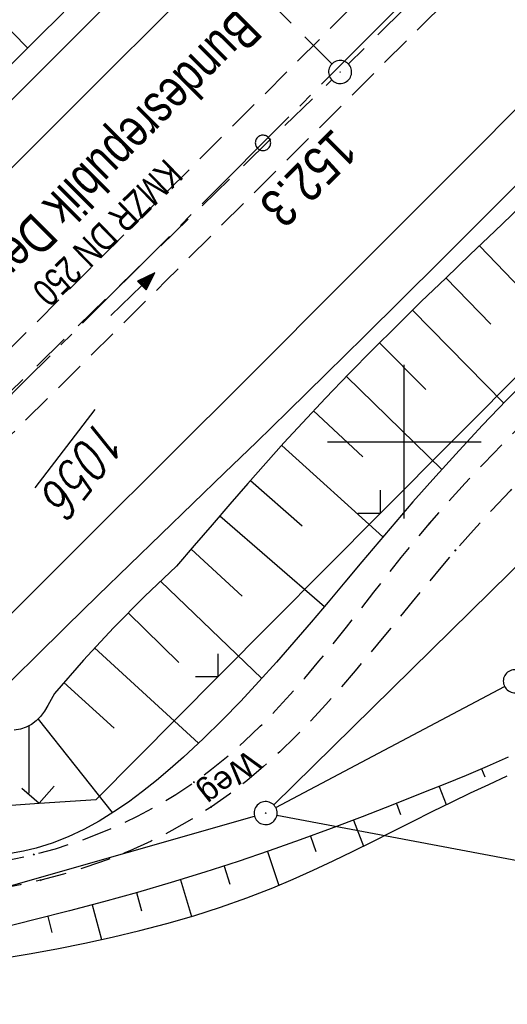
# Model space of a CAD drawing. Extents: x 510908 to 511586, y 472554 to 473315.
# Tile 20 of 34: x 511275 to 511307, y 472963 to 473027. Entities that reach past the tile are written whole.
import ezdxf

# ---------------------------------------------------------------- set-up
doc = ezdxf.new("R2010")
doc.units = 0
doc.header["$LTSCALE"] = 10
doc.header["$MEASUREMENT"] = 0
for name, pattern in [('ACHSE', [5.5, 4, -0.5, 0.5, -0.5]), ('LT00', [0]), ('LT11', [0.3, 0.2, -0.1]), ('STRICHLINIE2', [0.375, 0.25, -0.125])]:
    doc.linetypes.add(name, pattern=pattern)
doc.layers.get('0').update_dxf_attribs({"linetype": 'LT00'})
for name, color, linetype in [('-AX-020', 250, 'ACHSE'), ('-Halt-Pfeil', 4, 'LT00'), ('-Haltung', 182, 'STRICHLINIE2'), ('-Haltungsbeschriftung', 182, 'LT00'), ('-ST-20-1', 250, 'LT00'), ('BRD', 255, 'Continuous'), ('DFK_AB_FLNR', 7, 'Continuous'), ('DFK_AB_L', 21, 'LT00'), ('DFK_AB_P', 7, 'LT00'), ('DFK_GZPKT', 250, 'LT00'), ('DFK_KATASTER', 250, 'LT00'), ('FELDWEG_TEXT', 1, 'Continuous'), ('MITTELSTREIFEN-Ü_LINIE', 250, 'LT11'), ('V93_AFBR_BAB', 250, 'LT00'), ('V93_BOESCH', 250, 'LT00'), ('V93_BOSCHUNG', 250, 'LT00'), ('V93_FELDWEG', 250, 'LT11'), ('V93_KA_PRUF', 182, 'LT00'), ('V93_LD_MARK', 250, 'LT00'), ('V93_RASTER', 250, 'LT00'), ('V93_ZAUN', 40, 'LT00')]:
    doc.layers.add(name, color=color, linetype=linetype)
doc.styles.add('Beschrift', font='ARIAL.TTF')
doc.styles.add('Haltungsbeschriftung', font='ARIAL.TTF', dxfattribs={"width": 0.75})
doc.styles.get("Standard").update_dxf_attribs({"font": 'romans.shx'})

# ---------------------------------------------------------------- blocks, each defined once
blk = doc.blocks.new('SYMB7010')
at = {"color": 0, "linetype": 'ByBlock'}
for points in [[(-0.031408, 0.499213), (-0.093728, 0.49134), (-0.15457, 0.475719), (-0.212975, 0.452595), (-0.268021, 0.422333), (-0.31884, 0.385411), (-0.36463, 0.342411), (-0.40467, 0.29401), (-0.438329, 0.240973), (-0.465074, 0.184136), (-0.484486, 0.124395), (-0.496256, 0.062692), (-0.5002, 0)], [(0.5002, 0), (0.496256, 0.062692), (0.484485, 0.124395), (0.465074, 0.184136), (0.438329, 0.240973), (0.40467, 0.29401), (0.36463, 0.342411), (0.31884, 0.385411), (0.268021, 0.422333), (0.212975, 0.452595), (0.15457, 0.475719), (0.093728, 0.49134), (0.031408, 0.499213), (-0.031408, 0.499213)], [(-0.5002, 0), (-0.496256, -0.062692), (-0.484486, -0.124395), (-0.465075, -0.184136), (-0.438329, -0.240973), (-0.404671, -0.29401), (-0.36463, -0.342411), (-0.31884, -0.385411), (-0.268021, -0.422333), (-0.212975, -0.452595), (-0.154571, -0.475719), (-0.093728, -0.49134), (-0.031408, -0.499213), (0.031408, -0.499213)], [(0.031408, -0.499213), (0.093728, -0.491341), (0.15457, -0.475719), (0.212975, -0.452595), (0.268021, -0.422333), (0.31884, -0.385411), (0.36463, -0.342411), (0.404671, -0.294011), (0.438329, -0.240974), (0.465075, -0.184136), (0.484486, -0.124395), (0.496256, -0.062692), (0.500201, 0)]]:
    blk.add_lwpolyline(points, dxfattribs=at)
blk = doc.blocks.new('SYMB0003')
at = {"color": 0, "linetype": 'ByBlock'}
for p, q in [((-0.015712, 0), (0.010166, 0.012015)), ((0, -0.021257), (-0.015712, 0)), ((0.010166, 0.012015), (0, -0.021257))]:
    blk.add_line(p, q, dxfattribs=at)
for points in [[(-0.031395, 0.499013), (-0.093691, 0.491144), (-0.154509, 0.475528), (-0.21289, 0.452414), (-0.267913, 0.422164), (-0.318712, 0.385257), (-0.364484, 0.342274), (-0.404509, 0.293893), (-0.438154, 0.240877), (-0.464888, 0.184062), (-0.484292, 0.124345), (-0.496058, 0.062667), (-0.5, 0)], [(0.5, 0), (0.496057, 0.062667), (0.484292, 0.124345), (0.464888, 0.184062), (0.438153, 0.240877), (0.404509, 0.293893), (0.364484, 0.342274), (0.318712, 0.385257), (0.267913, 0.422164), (0.21289, 0.452414), (0.154509, 0.475528), (0.093691, 0.491144), (0.031395, 0.499013), (-0.031395, 0.499013)], [(-0.5, 0), (-0.496058, -0.062667), (-0.484292, -0.124345), (-0.464888, -0.184062), (-0.438154, -0.240877), (-0.404509, -0.293893), (-0.364485, -0.342274), (-0.318712, -0.385257), (-0.267914, -0.422164), (-0.21289, -0.452414), (-0.154509, -0.475529), (-0.093691, -0.491144), (-0.031395, -0.499014), (0.031395, -0.499014)], [(0.031395, -0.499014), (0.093691, -0.491144), (0.154509, -0.475529), (0.21289, -0.452414), (0.267914, -0.422164), (0.318712, -0.385257), (0.364485, -0.342274), (0.404509, -0.293893), (0.438154, -0.240877), (0.464889, -0.184062), (0.484292, -0.124345), (0.496058, -0.062667), (0.5, 0)]]:
    blk.add_lwpolyline(points, dxfattribs=at)
blk = doc.blocks.new('SYMB0002')
at = {"color": 0, "linetype": 'ByBlock'}
for points in [[(-0.031395, 0.499013), (-0.093691, 0.491144), (-0.154509, 0.475528), (-0.21289, 0.452414), (-0.267913, 0.422164), (-0.318712, 0.385257), (-0.364484, 0.342274), (-0.404509, 0.293893), (-0.438154, 0.240877), (-0.464888, 0.184062), (-0.484292, 0.124345), (-0.496058, 0.062667), (-0.5, 0)], [(-0.5, 0), (-0.496058, -0.062667), (-0.484292, -0.124345), (-0.464888, -0.184062), (-0.438154, -0.240877), (-0.404509, -0.293893), (-0.364485, -0.342274), (-0.318712, -0.385257), (-0.267914, -0.422164), (-0.21289, -0.452414), (-0.154509, -0.475529), (-0.093691, -0.491144), (-0.031395, -0.499014), (0.031395, -0.499014)], [(0.5, 0), (0.496057, 0.062667), (0.484292, 0.124345), (0.464888, 0.184062), (0.438153, 0.240877), (0.404509, 0.293893), (0.364484, 0.342274), (0.318712, 0.385257), (0.267913, 0.422164), (0.21289, 0.452414), (0.154509, 0.475528), (0.093691, 0.491144), (0.031395, 0.499013), (-0.031395, 0.499013)], [(0.031395, -0.499014), (0.093691, -0.491144), (0.154509, -0.475529), (0.21289, -0.452414), (0.267914, -0.422164), (0.318712, -0.385257), (0.364485, -0.342274), (0.404509, -0.293893), (0.438154, -0.240877), (0.464889, -0.184062), (0.484292, -0.124345), (0.496058, -0.062667), (0.5, 0)]]:
    blk.add_lwpolyline(points, dxfattribs=at)
blk = doc.blocks.new('SYMB0011')
at = {"color": 0, "linetype": 'ByBlock'}
for p, q in [((0.5, 0), (-0.5, 0)), ((0, 0.5), (0, -0.5))]:
    blk.add_line(p, q, dxfattribs=at)
blk = doc.blocks.new('SYMB0024')
at = {"color": 0, "linetype": 'ByBlock'}
for p, q in [((-0.5, 0.5), (0, 0)), ((0, 0), (0.5, 0.5))]:
    blk.add_line(p, q, dxfattribs=at)
blk = doc.blocks.new('SYMB0070')
at = {"color": 0, "linetype": 'ByBlock'}
for p, q in [((-0.5, 0), (0.2, 0)), ((0.5, 0), (0.2, 0.1)), ((0.2, 0.1), (0.2, 0)), ((0.468, 0), (0.21, 0.086)), ((0.21, 0.086), (0.21, -0.086)), ((0.21, -0.086), (0.468, 0)), ((0.22, -0.072), (0.437, 0)), ((0.23, -0.058), (0.405, 0)), ((0.24, -0.045), (0.374, 0)), ((0.342, 0), (0.25, 0.031)), ((0.25, 0.031), (0.25, -0.031)), ((0.25, -0.031), (0.342, 0)), ((0.26, -0.017), (0.31, 0)), ((0.27, -0.003), (0.279, 0))]:
    blk.add_line(p, q, dxfattribs=at)
for points in [[(0.2, 0), (0.2, -0.1), (0.5, 0)], [(0.437, 0), (0.22, 0.072), (0.22, -0.072)], [(0.405, 0), (0.23, 0.058), (0.23, -0.058)], [(0.374, 0), (0.24, 0.045), (0.24, -0.045)], [(0.31, 0), (0.26, 0.017), (0.26, -0.017)], [(0.279, 0), (0.27, 0.003), (0.27, -0.003)]]:
    blk.add_lwpolyline(points, dxfattribs=at)

msp = doc.modelspace()

# ---------------------------------------------------------------- linework, layer by layer
at = {"layer": '-AX-020', "ltscale": 0.2, "flags": 128}
msp.add_lwpolyline([(511480.547, 473221.704), (511477.572, 473218.186), (511475.548, 473215.811), (511467.291, 473206.202), (511458.976, 473196.642), (511450.605, 473187.132), (511442.182, 473177.667), (511433.709, 473168.249), (511425.188, 473158.872), (511416.622, 473149.537), (511408.014, 473140.241), (511399.365, 473130.982), (511390.679, 473121.758), (511381.958, 473112.568), (511373.205, 473103.409), (511364.421, 473094.278), (511355.61, 473085.175), (511346.772, 473076.096), (511337.912, 473067.039), (511329.031, 473058.003), (511320.132, 473048.986), (511311.216, 473039.984), (511302.286, 473030.997), (511293.345, 473022.02), (511284.394, 473013.053), (511275.436, 473004.094), (511266.473, 472995.139), (511255.909, 472984.591), (511236.789, 472965.502), (511230.177, 472958.9), (511223.567, 472952.294), (511216.964, 472945.683), (511210.368, 472939.063), (511203.785, 472932.433), (511197.215, 472925.788), (511190.663, 472919.125), (511184.131, 472912.443), (511177.622, 472905.739), (511171.139, 472899.01), (511164.685, 472892.252), (511158.263, 472885.464), (511151.877, 472878.643), (511145.529, 472871.786), (511139.222, 472864.891), (511132.96, 472857.955), (511126.746, 472850.976), (511120.583, 472843.952), (511114.476, 472836.881), (511109.32, 472830.82), (511103.322, 472823.655), (511097.386, 472816.438), (511091.511, 472809.171), (511085.699, 472801.854), (511079.95, 472794.488), (511074.265, 472787.072), (511068.642, 472779.609), (511063.084, 472772.097), (511057.591, 472764.538), (511052.162, 472756.933), (511046.799, 472749.281), (511041.501, 472741.584), (511036.27, 472733.841), (511031.105, 472726.054), (511026.007, 472718.223), (511020.976, 472710.349), (511016.012, 472702.431), (511011.117, 472694.472), (511006.29, 472686.471), (511001.532, 472678.429), (510996.842, 472670.347), (510992.818, 472663.272)], dxfattribs=at)
at = {"layer": '-Haltung'}
for p, q in [((511324.114, 473051.932), (511296.357, 473024.617)), ((511295.291, 473024.62), (511280.433, 473039.415)), ((511267.996, 472997.095), (511295.284, 473023.569))]:
    msp.add_line(p, q, dxfattribs=at)
at = {"layer": 'DFK_AB_L'}
for p, q in [((511375.156, 473058.723), (511291.504, 472976.326)), ((511269.511, 472969.666), (511290.249, 472975.594))]:
    msp.add_line(p, q, dxfattribs=at)
at = {"layer": 'DFK_KATASTER'}
for p, q in [((511291.633, 472976.151), (511306.527, 472984.039)), ((511291.707, 472975.661), (511338.65, 472966.81))]:
    msp.add_line(p, q, dxfattribs=at)
at = {"layer": 'MITTELSTREIFEN-Ü_LINIE', "flags": 128}
for points in [[(511359.822, 473092.378), (511346.747, 473078.92), (511332.503, 473064.433), (511315.065, 473046.86), (511298.292, 473030.033), (511281.561, 473013.296), (511255.324, 472987.003)], [(511260.453, 472986.6), (511261.621, 472987.781), (511262.79, 472988.961), (511263.963, 472990.137), (511265.206, 472991.372), (511266.452, 472992.603), (511267.701, 472993.832), (511271.071, 472997.156), (511274.436, 473000.486), (511277.795, 473003.821), (511281.151, 473007.16), (511284.504, 473010.502), (511287.902, 473013.893), (511291.298, 473017.285), (511294.693, 473020.677), (511298.089, 473024.07), (511301.486, 473027.461), (511304.281, 473030.25), (511307.076, 473033.038), (511309.87, 473035.828), (511312.662, 473038.621), (511315.449, 473041.417), (511318.232, 473044.218), (511320.713, 473046.725), (511323.19, 473049.235), (511325.664, 473051.747), (511328.138, 473054.261), (511330.611, 473056.775), (511333.086, 473059.287), (511335.564, 473061.796), (511337.624, 473063.878), (511339.685, 473065.959), (511341.745, 473068.041), (511343.801, 473070.127), (511345.851, 473072.219), (511347.893, 473074.319), (511349.925, 473076.429), (511351.34, 473077.911), (511352.751, 473079.397), (511354.163, 473080.882), (511355.576, 473082.366), (511356.995, 473083.844), (511358.422, 473085.314), (511359.859, 473086.773), (511361.31, 473088.219), (511362.778, 473089.648)]]:
    msp.add_lwpolyline(points, dxfattribs=at)
at = {"layer": 'V93_AFBR_BAB'}
for points in [[(511229.736, 472977.803), (511232.509, 472980.55), (511235.281, 472983.298), (511239.683, 472987.67), (511244.081, 472992.046), (511248.476, 472996.425), (511251.415, 472999.357), (511254.354, 473002.288), (511257.294, 473005.218), (511260.501, 473008.409), (511263.71, 473011.598), (511266.92, 473014.786), (511270.128, 473017.975), (511273.335, 473021.166), (511276.687, 473024.508), (511280.036, 473027.852), (511283.382, 473031.199), (511286.728, 473034.547), (511290.073, 473037.895), (511293.544, 473041.37), (511297.015, 473044.845), (511300.484, 473048.322), (511303.951, 473051.801), (511307.414, 473055.284)], [(511307.26, 473016.696), (511304.8, 473014.229), (511302.337, 473011.766), (511299.869, 473009.308), (511297.396, 473006.855), (511294.915, 473004.41), (511292.427, 473001.972), (511290.368, 472999.968), (511288.305, 472997.968), (511286.24, 472995.97), (511284.174, 472993.972), (511282.111, 472991.973), (511280.051, 472989.97), (511277.996, 472987.961), (511275.95, 472985.944), (511274.753, 472984.756), (511273.557, 472983.566)]]:
    msp.add_lwpolyline(points, dxfattribs=at)
at = {"layer": 'V93_BOESCH'}
for points in [[(511274.194, 473024.365), (511276.015, 473026.182), (511277.841, 473027.994)], [(511307.49, 473015.252), (511305.888, 473013.725), (511304.287, 473012.197), (511302.691, 473010.664), (511301.103, 473009.124), (511299.525, 473007.574), (511297.959, 473006.013), (511296.409, 473004.437), (511294.877, 473002.844), (511293.365, 473001.232), (511292.168, 472999.923), (511290.984, 472998.603), (511289.81, 472997.272), (511288.645, 472995.933), (511287.486, 472994.589), (511286.331, 472993.24), (511285.179, 472991.889), (511283.092, 472989.912), (511281.069, 472987.869), (511279.113, 472985.762), (511277.226, 472983.593), (511277.019, 472983.191), (511276.804, 472982.8), (511276.575, 472982.431), (511276.324, 472982.094), (511276.043, 472981.802), (511275.726, 472981.565), (511275.384, 472981.396), (511275.01, 472981.276), (511274.611, 472981.191)], [(511308.224, 473004.315), (511306.652, 473002.697), (511305.097, 473001.066), (511303.561, 472999.419), (511302.047, 472997.756), (511300.559, 472996.075), (511299.441, 472994.778), (511298.334, 472993.473), (511297.235, 472992.163), (511296.138, 472990.851), (511295.04, 472989.539), (511293.934, 472988.231), (511292.817, 472986.93), (511291.684, 472985.639), (511290.531, 472984.361), (511289.352, 472983.099), (511288.143, 472981.856), (511286.9, 472980.635), (511285.617, 472979.439), (511284.753, 472978.671), (511283.869, 472977.923), (511282.965, 472977.201), (511282.041, 472976.514), (511281.095, 472975.868), (511280.128, 472975.27), (511279.138, 472974.728), (511278.125, 472974.249), (511277.089, 472973.84), (511276.028, 472973.509), (511275.204, 472973.312), (511274.368, 472973.157)], [(511306.762, 472979.434), (511305.396, 472978.836), (511304.02, 472978.255), (511302.639, 472977.688), (511301.255, 472977.13), (511299.252, 472976.333), (511297.248, 472975.551), (511295.241, 472974.788), (511293.23, 472974.045), (511291.211, 472973.328), (511289.184, 472972.639), (511287.008, 472971.938), (511284.821, 472971.269), (511282.624, 472970.63), (511280.418, 472970.018), (511278.204, 472969.428), (511275.983, 472968.858), (511273.757, 472968.305), (511271.526, 472967.764), (511269.292, 472967.234), (511267.055, 472966.71), (511264.817, 472966.19), (511258.716, 472966.227)], [(511273.751, 472966.32), (511275.575, 472966.629), (511277.392, 472966.961), (511279.198, 472967.32), (511280.993, 472967.71), (511282.776, 472968.136), (511284.544, 472968.6), (511286.297, 472969.108), (511288.034, 472969.662), (511289.752, 472970.267), (511291.451, 472970.927), (511292.767, 472971.483), (511294.072, 472972.069), (511295.37, 472972.68), (511296.661, 472973.31), (511297.95, 472973.952), (511299.237, 472974.602), (511300.525, 472975.253), (511301.817, 472975.9), (511303.115, 472976.537), (511304.307, 472977.107), (511305.504, 472977.668), (511306.702, 472978.225)]]:
    msp.add_lwpolyline(points, dxfattribs=at)
at = {"layer": 'V93_BOSCHUNG'}
for p, q in [((511275.484, 473025.654), (511272.261, 473028.883)), ((511304.883, 473012.767), (511310.648, 473006.757)), ((511302.71, 473010.682), (511305.626, 473007.659)), ((511300.541, 473008.574), (511306.466, 473002.503)), ((511298.375, 473006.43), (511301.404, 473003.395)), ((511296.227, 473004.25), (511302.444, 472998.196)), ((511294.098, 473002.018), (511297.303, 472999.017)), ((511292.018, 472999.757), (511298.604, 472993.793)), ((511289.983, 472997.47), (511293.349, 472994.505)), ((511287.992, 472995.177), (511294.812, 472989.268)), ((511286.128, 472993.001), (511289.453, 472989.943)), ((511284.131, 472990.911), (511290.725, 472984.573)), ((511282.024, 472988.849), (511285.329, 472985.601)), ((511279.843, 472986.563), (511286.61, 472980.359)), ((511277.831, 472984.303), (511281.107, 472981.329)), ((511276.167, 472981.921), (511280.982, 472975.834)), ((511275.551, 472981.468), (511275.551, 472977.102)), ((511305.02, 472978.675), (511305.239, 472978.161)), ((511302.257, 472977.533), (511302.733, 472976.351)), ((511299.48, 472976.423), (511299.755, 472975.713)), ((511296.688, 472975.336), (511297.333, 472973.643)), ((511293.895, 472974.288), (511294.251, 472973.303)), ((511291.087, 472973.285), (511291.839, 472971.087)), ((511288.268, 472972.34), (511288.639, 472971.17)), ((511285.424, 472971.451), (511286.138, 472969.06)), ((511282.565, 472970.614), (511282.897, 472969.432)), ((511279.686, 472969.82), (511280.296, 472967.555)), ((511276.796, 472969.065), (511277.068, 472968.008))]:
    msp.add_line(p, q, dxfattribs=at)
at = {"layer": 'V93_FELDWEG', "flags": 128}
for points in [[(511264.307, 472971.807), (511265.388, 472971.846), (511266.717, 472971.906), (511268.044, 472971.982), (511269.367, 472972.08), (511270.686, 472972.206), (511272, 472972.365), (511273.307, 472972.563), (511274.609, 472972.806), (511275.902, 472973.098), (511277.288, 472973.474), (511278.66, 472973.913), (511280.012, 472974.415), (511281.341, 472974.977), (511282.641, 472975.599), (511283.907, 472976.279), (511285.136, 472977.017), (511286.323, 472977.81), (511287.459, 472978.653), (511288.551, 472979.546), (511289.606, 472980.484), (511290.625, 472981.463), (511291.614, 472982.476), (511292.577, 472983.521), (511293.517, 472984.593), (511294.439, 472985.686), (511295.346, 472986.797), (511296.242, 472987.92), (511297.133, 472989.051), (511298.02, 472990.185), (511298.91, 472991.318), (511299.805, 472992.445), (511300.71, 472993.561), (511301.629, 472994.662), (511302.787, 472995.996), (511303.969, 472997.304), (511305.172, 472998.588), (511306.394, 472999.851), (511307.63, 473001.099), (511308.879, 473002.332), (511310.137, 473003.556), (511311.401, 473004.774), (511312.669, 473005.988), (511315.15, 473008.364), (511317.633, 473010.739), (511320.12, 473013.112), (511322.61, 473015.482), (511325.106, 473017.847), (511327.607, 473020.207), (511330.116, 473022.559), (511332.634, 473024.901), (511335.16, 473027.234), (511338.573, 473030.35), (511342.003, 473033.447), (511345.45, 473036.524), (511348.913, 473039.583), (511352.391, 473042.625), (511355.883, 473045.652), (511359.387, 473048.665), (511362.904, 473051.664), (511366.432, 473054.652), (511368.204, 473056.146), (511369.977, 473057.641), (511371.747, 473059.137), (511373.513, 473060.639), (511375.272, 473062.148), (511377.022, 473063.667), (511378.76, 473065.198), (511380.484, 473066.745), (511382.192, 473068.308), (511383.923, 473069.932), (511385.632, 473071.578), (511387.318, 473073.248), (511388.978, 473074.945), (511390.609, 473076.671), (511392.211, 473078.426), (511393.78, 473080.212), (511395.316, 473082.032), (511396.814, 473083.888), (511398.275, 473085.78), (511398.988, 473086.736), (511399.696, 473087.696), (511400.405, 473088.654), (511401.119, 473089.605), (511401.845, 473090.544), (511402.586, 473091.464), (511403.349, 473092.361), (511404.139, 473093.228), (511404.961, 473094.06), (511405.875, 473094.903), (511406.827, 473095.706), (511407.811, 473096.473), (511408.824, 473097.21), (511409.86, 473097.921), (511410.915, 473098.613), (511411.984, 473099.29), (511413.063, 473099.958), (511414.147, 473100.622), (511415.232, 473101.286), (511416.312, 473101.957), (511417.383, 473102.639), (511418.44, 473103.338), (511419.838, 473104.313), (511421.206, 473105.324), (511422.547, 473106.366), (511423.865, 473107.437), (511425.162, 473108.532), (511426.441, 473109.647), (511427.707, 473110.779), (511428.962, 473111.923), (511430.209, 473113.075), (511431.452, 473114.233), (511433.515, 473116.161), (511435.572, 473118.094), (511437.623, 473120.033), (511439.665, 473121.98), (511441.697, 473123.937), (511443.717, 473125.907), (511445.722, 473127.891), (511448.03, 473130.211), (511450.317, 473132.551), (511452.588, 473134.908), (511454.842, 473137.281), (511457.083, 473139.668), (511459.311, 473142.066), (511461.528, 473144.474), (511463.736, 473146.889), (511465.938, 473149.311), (511468.693, 473152.355), (511471.442, 473155.405), (511474.186, 473158.459), (511476.926, 473161.516), (511479.665, 473164.575), (511482.403, 473167.636), (511485.143, 473170.697), (511487.886, 473173.758), (511490.634, 473176.818), (511493.389, 473179.875), (511495.281, 473181.969), (511497.174, 473184.063), (511499.067, 473186.158), (511500.957, 473188.256), (511502.842, 473190.358), (511504.719, 473192.466), (511506.587, 473194.581), (511508.442, 473196.704), (511510.28, 473198.833)], [(511512.016, 473197.497), (511511.132, 473196.464), (511509.168, 473194.195), (511507.189, 473191.936), (511505.199, 473189.685), (511503.199, 473187.442), (511501.192, 473185.204), (511499.18, 473182.97), (511497.166, 473180.741), (511495.15, 473178.514), (511491.679, 473174.677), (511488.212, 473170.844), (511484.748, 473167.014), (511481.285, 473163.186), (511477.823, 473159.359), (511474.361, 473155.534), (511470.896, 473151.71), (511467.429, 473147.886), (511465.448, 473145.703), (511463.464, 473143.523), (511461.475, 473141.347), (511459.479, 473139.176), (511457.474, 473137.014), (511455.459, 473134.862), (511453.431, 473132.722), (511451.39, 473130.597), (511449.332, 473128.487), (511447.256, 473126.396), (511445.408, 473124.567), (511443.547, 473122.751), (511441.674, 473120.946), (511439.792, 473119.15), (511437.902, 473117.361), (511436.008, 473115.577), (511434.11, 473113.795), (511432.211, 473112.012), (511431.101, 473110.97), (511429.987, 473109.932), (511428.868, 473108.901), (511427.738, 473107.881), (511426.596, 473106.876), (511425.437, 473105.891), (511424.259, 473104.93), (511423.057, 473103.996), (511421.829, 473103.095), (511420.572, 473102.228), (511419.281, 473101.402), (511418.276, 473100.802), (511417.256, 473100.221), (511416.224, 473099.655), (511415.187, 473099.098), (511414.148, 473098.543), (511413.114, 473097.986), (511412.088, 473097.421), (511411.077, 473096.842), (511410.085, 473096.244), (511409.118, 473095.621), (511408.179, 473094.967), (511407.275, 473094.278), (511406.41, 473093.546), (511405.589, 473092.768), (511404.909, 473092.044), (511404.262, 473091.285), (511403.643, 473090.495), (511403.048, 473089.679), (511402.471, 473088.843), (511401.909, 473087.991), (511401.355, 473087.128), (511400.806, 473086.26), (511400.256, 473085.39), (511399.701, 473084.525), (511398.349, 473082.508), (511396.942, 473080.539), (511395.486, 473078.617), (511393.982, 473076.738), (511392.433, 473074.901), (511390.844, 473073.102), (511389.216, 473071.34), (511387.554, 473069.612), (511385.859, 473067.916), (511384.136, 473066.248), (511382.432, 473064.65), (511380.706, 473063.073), (511378.96, 473061.517), (511377.199, 473059.979), (511375.423, 473058.454), (511373.636, 473056.942), (511371.841, 473055.439), (511370.04, 473053.942), (511368.236, 473052.45), (511365.572, 473050.248), (511362.908, 473048.047), (511360.247, 473045.844), (511357.591, 473043.637), (511354.94, 473041.424), (511352.297, 473039.203), (511349.664, 473036.971), (511347.041, 473034.726), (511344.432, 473032.466), (511341.837, 473030.19), (511339.259, 473027.895), (511336.699, 473025.578), (511334.423, 473023.485), (511332.16, 473021.374), (511329.91, 473019.25), (511327.67, 473017.115), (511325.439, 473014.971), (511323.215, 473012.82), (511320.996, 473010.665), (511318.78, 473008.508), (511316.566, 473006.353), (511314.351, 473004.2), (511313.095, 473002.981), (511311.841, 473001.761), (511310.591, 473000.537), (511309.348, 472999.304), (511308.114, 472998.061), (511306.893, 472996.803), (511305.685, 472995.528), (511304.495, 472994.232), (511303.324, 472992.913), (511302.378, 472991.81), (511301.442, 472990.693), (511300.514, 472989.567), (511299.59, 472988.437), (511298.666, 472987.306), (511297.739, 472986.181), (511296.804, 472985.065), (511295.858, 472983.963), (511294.897, 472982.88), (511293.918, 472981.819), (511292.917, 472980.787), (511291.889, 472979.787), (511290.833, 472978.824), (511289.743, 472977.903), (511288.616, 472977.028), (511287.449, 472976.203), (511286.179, 472975.398), (511284.865, 472974.653), (511283.513, 472973.968), (511282.128, 472973.343), (511280.714, 472972.776), (511279.276, 472972.269), (511277.821, 472971.82), (511276.352, 472971.428), (511275.006, 472971.121), (511273.653, 472970.856), (511272.296, 472970.63), (511270.933, 472970.436), (511269.567, 472970.272), (511268.197, 472970.131), (511266.825, 472970.009), (511265.45, 472969.902), (511264.074, 472969.804), (511262.172, 472969.675)]]:
    msp.add_lwpolyline(points, dxfattribs=at)
at = {"layer": 'V93_LD_MARK'}
for points in [[(511179.74, 472923.142), (511184.051, 472927.554), (511188.372, 472931.954), (511192.703, 472936.346), (511197.043, 472940.729), (511201.391, 472945.104), (511205.745, 472949.473), (511210.106, 472953.835), (511214.471, 472958.193), (511218.84, 472962.547), (511223.213, 472966.898), (511227.587, 472971.247), (511231.962, 472975.595), (511238.685, 472982.275), (511245.407, 472988.956), (511252.128, 472995.637), (511258.848, 473002.32), (511265.564, 473009.006), (511272.278, 473015.695), (511278.987, 473022.388), (511285.692, 473029.085)], [(511309.148, 473023.562), (511302.688, 473017.068), (511296.221, 473010.582), (511289.747, 473004.103), (511284.709, 472999.069), (511279.668, 472994.038), (511274.624, 472989.009), (511269.58, 472983.981), (511264.535, 472978.954), (511259.49, 472973.927), (511254.446, 472968.898), (511249.405, 472963.867), (511244.366, 472958.834), (511239.33, 472953.797), (511234.299, 472948.756), (511229.272, 472943.71), (511224.252, 472938.658), (511219.238, 472933.599), (511214.232, 472928.532), (511209.234, 472923.457)]]:
    msp.add_lwpolyline(points, dxfattribs=at)
at = {"layer": 'V93_RASTER'}
for p, q in [((511300, 472995), (511300, 473005)), ((511295, 473000), (511305, 473000))]:
    msp.add_line(p, q, dxfattribs=at)
at = {"layer": 'V93_ZAUN'}
for p, q in [((511298.453, 472995.344), (511309.02, 473005.99)), ((511287.886, 472984.698), (511298.453, 472995.344))]:
    msp.add_line(p, q, dxfattribs=at)
for points in [[(511276.229, 472976.436), (511279.94, 472976.691), (511287.886, 472984.698)], [(511269.064, 472976.559), (511269.789, 472975.993), (511276.229, 472976.436)]]:
    msp.add_lwpolyline(points, dxfattribs=at)

# ---------------------------------------------------------------- block references
at = {"layer": '-Halt-Pfeil', "xscale": 3.999999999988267, "yscale": 4, "zscale": 4, "rotation": 44.13157219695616}
msp.add_blockref('SYMB0070', (511282.336, 473009.614), dxfattribs=at)
at = {"layer": '-ST-20-1', "rotation": 258.929999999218}
msp.add_blockref('SYMB0002', (511290.802, 473019.471), dxfattribs=at)
at = {"layer": 'DFK_AB_P', "xscale": 1.499999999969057, "yscale": 1.5, "zscale": 1.5, "rotation": 251.2881100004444}
msp.add_blockref('SYMB0003', (511290.97, 472975.8), dxfattribs=at)
at = {"layer": 'DFK_GZPKT', "xscale": 1.499999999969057, "yscale": 1.5, "zscale": 1.5, "rotation": 251.2881100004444}
msp.add_blockref('SYMB7010', (511307.19, 472984.39), dxfattribs=at)
at = {"layer": 'V93_FELDWEG', "xscale": 0.1000000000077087, "yscale": 0.1000000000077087, "zscale": 0.1, "rotation": 232.4313122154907}
for p in [(511301.629, 472994.662), (511303.324, 472992.913), (511286.323, 472977.81), (511287.449, 472976.203), (511275.902, 472973.098), (511276.352, 472971.428)]:
    msp.add_blockref('SYMB0011', p, dxfattribs=at)
at = {"layer": 'V93_KA_PRUF', "xscale": 1.499999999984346, "yscale": 1.5, "zscale": 1.5, "rotation": 232.4313115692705}
msp.add_blockref('SYMB0003', (511295.822, 473024.091), dxfattribs=at)
at = {"layer": 'V93_ZAUN', "yscale": 2.100000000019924, "zscale": 2.1}
for p, xscale, rotation in [((511298.453, 472995.344), 2.100000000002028, 45.21520219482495), ((511287.886, 472984.698), 2.100000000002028, 45.21520219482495), ((511276.229, 472976.436), 2.100000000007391, 3.9350321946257)]:
    msp.add_blockref('SYMB0024', p, dxfattribs=dict(at, xscale=xscale, rotation=rotation))

# ---------------------------------------------------------------- texts
at = {"layer": '-Haltungsbeschriftung', "style": 'Haltungsbeschriftung', "width": 0.75}
msp.add_text('KMZR DN 250', height=1.8, rotation=224.13157, dxfattribs=at).set_placement((511284.453, 473018.52))
at = {"layer": '-ST-20-1', "style": 'Beschrift', "width": 0.8}
msp.add_text('  152.3', height=2.5, rotation=-134.9366, dxfattribs=at).set_placement((511296.457, 473021.606))
at = {"layer": 'BRD', "style": 'Beschrift', "width": 0.75}
msp.add_text('Bundesrepublik Deutschland', height=2.5, rotation=224.97544, dxfattribs=at).set_placement((511289.118, 473028.294))
at = {"layer": 'DFK_AB_FLNR', "oblique": 13.754, "width": 0.75}
msp.add_text('%%U1056', height=2.5, rotation=232.4313, dxfattribs=at).set_placement((511280.184, 473001.694))
at = {"layer": 'FELDWEG_TEXT', "style": 'Beschrift'}
msp.add_text('Weg', height=1.5, rotation=218.4068, dxfattribs=at).set_placement((511289.857, 472979.995))

doc.saveas('drawing.dxf')
